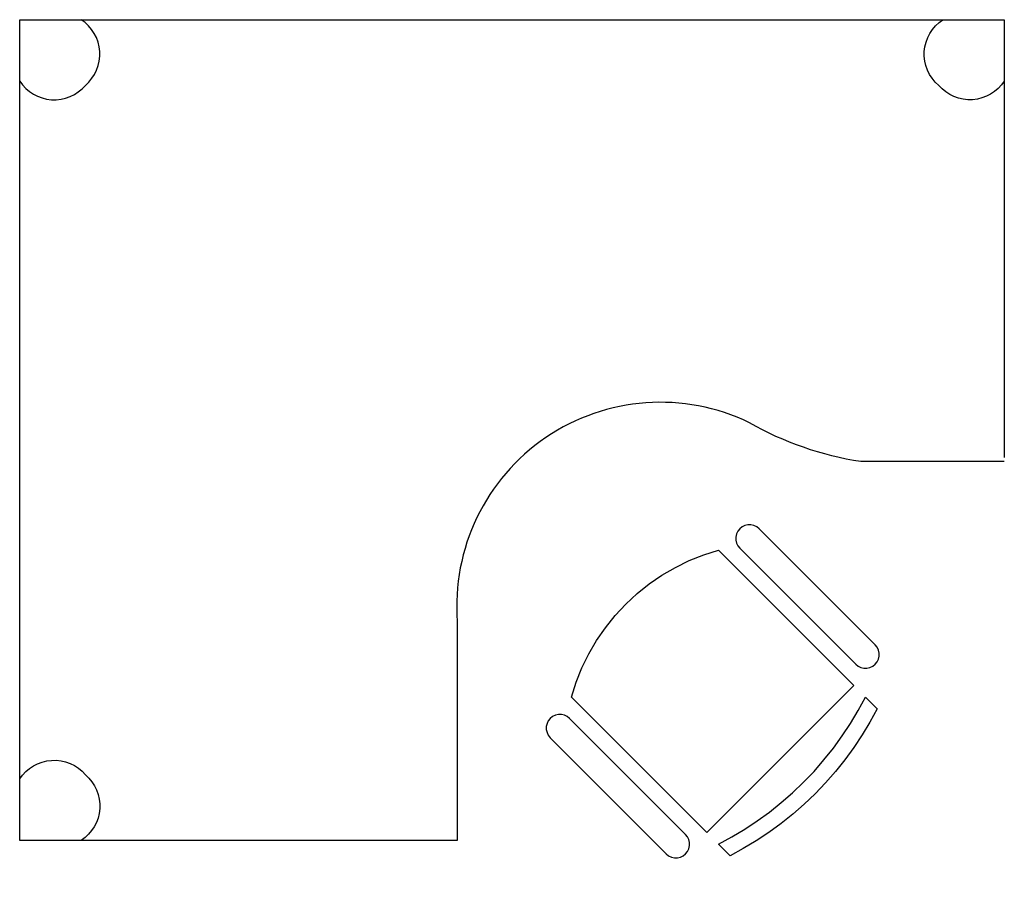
# Model space of a CAD drawing. Header units: metres. Extents: x 0.53 to 2.33, y -0.39 to 1.21.
import ezdxf

# ---------------------------------------------------------------- set-up
doc = ezdxf.new("R2010")
doc.units = ezdxf.units.M

# ---------------------------------------------------------------- blocks, each defined once
blk = doc.blocks.new('FAUTA')
at = {"color": 0}
for p, q in [((-6.88, -0.03), (-4.14, 0.27)), ((-4.14, 0.27), (-1.39, 0.46)), ((-1.39, 0.46), (1.37, 0.52)), ((1.37, 0.52), (4.13, 0.46)), ((4.13, 0.46), (6.88, 0.27)), ((6.88, 0.27), (9.62, -0.03)), ((-17.63, -2.48), (-14.99, -1.69)), ((-14.99, -1.69), (-12.31, -1.02)), ((-12.31, -1.02), (-9.61, -0.47)), ((-9.61, -0.47), (-6.88, -0.03)), ((9.62, -0.03), (12.35, -0.47)), ((12.35, -0.47), (15.05, -1.02)), ((15.05, -1.02), (17.73, -1.69)), ((17.73, -1.69), (20.37, -2.48)), ((-17.63, -5.48), (-17.63, -2.48)), ((-9.61, -3.47), (-12.31, -4.02)), ((-6.88, -3.03), (-9.61, -3.47)), ((-4.14, -2.73), (-6.88, -3.03)), ((-1.39, -2.54), (-4.14, -2.73)), ((1.37, -2.48), (-1.39, -2.54)), ((4.13, -2.54), (1.37, -2.48)), ((6.88, -2.73), (4.13, -2.54)), ((9.62, -3.03), (6.88, -2.73)), ((12.35, -3.47), (9.62, -3.03)), ((15.05, -4.02), (12.35, -3.47)), ((20.37, -2.48), (20.37, -5.48)), ((-14.99, -4.69), (-17.63, -5.48)), ((-12.31, -4.02), (-14.99, -4.69)), ((17.73, -4.69), (15.05, -4.02)), ((20.37, -5.48), (17.73, -4.69)), ((-24.21, -8.73), (-24.69, -9.03)), ((-23.69, -8.54), (-24.21, -8.73)), ((-23.13, -8.48), (-23.69, -8.54)), ((-22.57, -8.54), (-23.13, -8.48)), ((-22.05, -8.73), (-22.57, -8.54)), ((-21.57, -9.03), (-22.05, -8.73)), ((-17.63, -8.48), (20.37, -8.48)), ((-17.63, -10.98), (-17.63, -8.48)), ((20.37, -8.48), (20.37, -43.48)), ((24.79, -8.73), (24.31, -9.03)), ((25.31, -8.54), (24.79, -8.73)), ((25.87, -8.48), (25.31, -8.54)), ((26.43, -8.54), (25.87, -8.48)), ((26.95, -8.73), (26.43, -8.54)), ((27.43, -9.03), (26.95, -8.73)), ((-25.57, -10.42), (-25.63, -10.98)), ((-25.38, -9.9), (-25.57, -10.42)), ((-25.08, -9.42), (-25.38, -9.9)), ((-24.69, -9.03), (-25.08, -9.42)), ((-21.18, -9.42), (-21.57, -9.03)), ((-20.88, -9.9), (-21.18, -9.42)), ((-20.69, -10.42), (-20.88, -9.9)), ((-20.63, -10.98), (-20.69, -10.42)), ((23.43, -10.42), (23.37, -10.98)), ((23.62, -9.9), (23.43, -10.42)), ((23.92, -9.42), (23.62, -9.9)), ((24.31, -9.03), (23.92, -9.42)), ((27.82, -9.42), (27.43, -9.03)), ((28.12, -9.9), (27.82, -9.42)), ((28.31, -10.42), (28.12, -9.9)), ((28.37, -10.98), (28.31, -10.42)), ((-25.63, -10.98), (-25.63, -40.98)), ((-20.63, -40.98), (-20.63, -10.98)), ((-17.63, -43.48), (-17.63, -10.98)), ((23.37, -10.98), (23.37, -40.98)), ((28.37, -40.98), (28.37, -10.98)), ((-25.63, -40.98), (-25.57, -41.54)), ((-20.69, -41.54), (-20.63, -40.98)), ((23.37, -40.98), (23.43, -41.54)), ((28.31, -41.54), (28.37, -40.98)), ((-25.57, -41.54), (-25.38, -42.06)), ((-25.38, -42.06), (-25.08, -42.54)), ((-25.08, -42.54), (-24.69, -42.93)), ((-24.69, -42.93), (-24.21, -43.23)), ((-22.05, -43.23), (-21.57, -42.93)), ((-21.57, -42.93), (-21.18, -42.54)), ((-21.18, -42.54), (-20.88, -42.06)), ((-20.88, -42.06), (-20.69, -41.54)), ((23.43, -41.54), (23.62, -42.06)), ((23.62, -42.06), (23.92, -42.54)), ((23.92, -42.54), (24.31, -42.93)), ((24.31, -42.93), (24.79, -43.23)), ((26.95, -43.23), (27.43, -42.93)), ((27.43, -42.93), (27.82, -42.54)), ((27.82, -42.54), (28.12, -42.06)), ((28.12, -42.06), (28.31, -41.54)), ((-24.21, -43.23), (-23.69, -43.42)), ((-23.69, -43.42), (-23.13, -43.48)), ((-23.13, -43.48), (-22.57, -43.42)), ((-22.57, -43.42), (-22.05, -43.23)), ((-15.11, -44.78), (-17.63, -43.48)), ((-12.5, -45.9), (-15.11, -44.78)), ((17.85, -44.78), (15.24, -45.9)), ((20.37, -43.48), (17.85, -44.78)), ((24.79, -43.23), (25.31, -43.42)), ((25.31, -43.42), (25.87, -43.48)), ((25.87, -43.48), (26.43, -43.42)), ((26.43, -43.42), (26.95, -43.23)), ((-9.82, -46.82), (-12.5, -45.9)), ((15.24, -45.9), (12.56, -46.82)), ((-7.07, -47.54), (-9.82, -46.82)), ((-4.29, -48.06), (-7.07, -47.54)), ((-1.47, -48.38), (-4.29, -48.06)), ((1.37, -48.48), (-1.47, -48.38)), ((4.21, -48.38), (1.37, -48.48)), ((7.03, -48.06), (4.21, -48.38)), ((9.81, -47.54), (7.03, -48.06)), ((12.56, -46.82), (9.81, -47.54))]:
    blk.add_line(p, q, dxfattribs=at)
blk = doc.blocks.new('A$C43675A6B')
at = {"color": 0}
blk.add_line((0.8, 0.3316), (0.8, 0.3316), dxfattribs=at)
for points in [[(1.8, 0.7239), (1.5379, 0.7239, -0.091251), (1.3342, 0.7947, 0.579278), (0.8, 0.4316), (0.8, 0.0316), (0, 0.0316), (0, 1.5316), (1.8, 1.5316), (1.8, 0.7316)], [(0, 1.4194, 0.502552), (0.12, 1.4116, 0.502552), (0.1123, 1.5316)], [(1.8, 1.4194, -0.502552), (1.68, 1.4116, -0.502552), (1.6877, 1.5316)], [(0, 0.1439, -0.502552), (0.12, 0.1516, -0.502552), (0.1123, 0.0316)]]:
    blk.add_lwpolyline(points, format="xyb", dxfattribs=at)
at = {"color": 0, "xscale": 0.01000000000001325, "yscale": 0.01000000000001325, "zscale": 0.01000000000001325, "rotation": 224.9881096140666}
blk.add_blockref('FAUTA', (1.4602, 0.13), dxfattribs=at)

msp = doc.modelspace()

# ---------------------------------------------------------------- block references
msp.add_blockref('A$C43675A6B', (0.5308, -0.3205))

doc.saveas('drawing.dxf')
